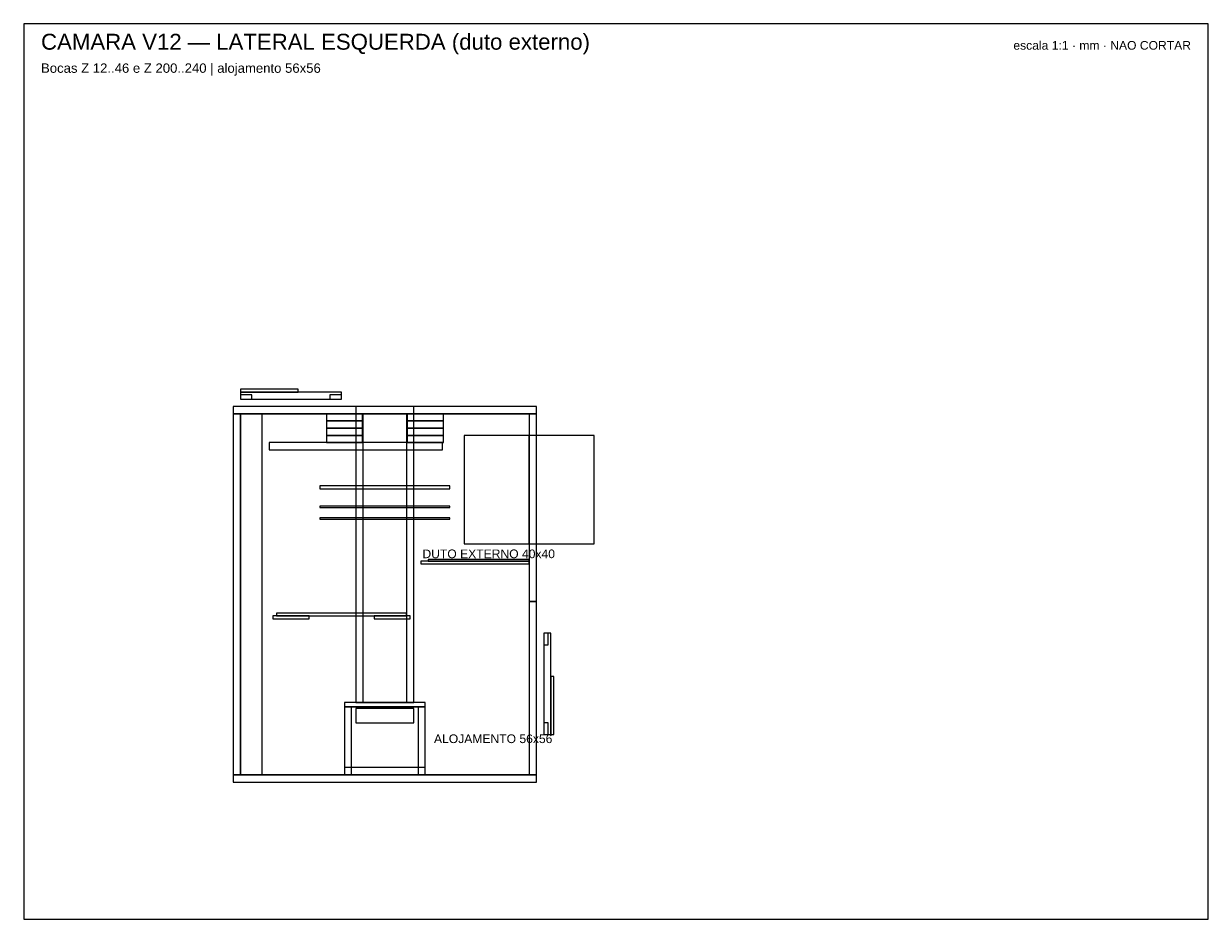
# Model space of a CAD drawing. Header units: millimetres. Extents: x 0 to 820, y 0 to 620.
import ezdxf
from ezdxf.enums import TextEntityAlignment as Align

# ---------------------------------------------------------------- set-up
doc = ezdxf.new("R2010")
doc.units = ezdxf.units.MM
for name, color, linetype in [('CORTE', 1, 'Continuous'), ('GRAVACAO', 3, 'Continuous'), ('MOLDURA', 8, 'Continuous'), ('REF', 9, 'Continuous'), ('TEXTO', 7, 'Continuous')]:
    doc.layers.add(name, color=color, linetype=linetype)
doc.styles.add('ARIAL', font='arial.ttf')

msp = doc.modelspace()

# ---------------------------------------------------------------- linework, layer by layer
at = {"layer": 'CORTE'}
for points in [[(150, 365), (190, 365), (190, 367), (150, 367)], [(150, 360), (220, 360), (220, 365), (150, 365)], [(150, 360), (158, 360), (158, 363), (150, 363)], [(212, 360), (220, 360), (220, 363), (212, 363)], [(145, 350), (355, 350), (355, 355), (145, 355)], [(230, 350), (270, 350), (270, 355), (230, 355)], [(230, 350), (270, 350), (270, 355), (230, 355)], [(145, 100), (355, 100), (355, 350), (145, 350)], [(145, 100), (355, 100), (355, 350), (145, 350)], [(145, 100), (150, 100), (150, 350), (145, 350)], [(150, 100), (165, 100), (165, 350), (150, 350)], [(209.5, 345), (234.5, 345), (234.5, 350), (209.5, 350)], [(209.5, 345), (234.5, 345), (234.5, 350), (209.5, 350)], [(209.5, 340), (234.5, 340), (234.5, 345), (209.5, 345)], [(209.5, 340), (234.5, 340), (234.5, 345), (209.5, 345)], [(230, 150), (270, 150), (270, 350), (230, 350)], [(230, 150), (235, 150), (235, 350), (230, 350)], [(230, 150), (270, 150), (270, 350), (230, 350)], [(230, 150), (235, 150), (235, 350), (230, 350)], [(265, 150), (270, 150), (270, 350), (265, 350)], [(265, 150), (270, 150), (270, 350), (265, 350)], [(265.5, 345), (290.5, 345), (290.5, 350), (265.5, 350)], [(265.5, 345), (290.5, 345), (290.5, 350), (265.5, 350)], [(265.5, 340), (290.5, 340), (290.5, 345), (265.5, 345)], [(265.5, 340), (290.5, 340), (290.5, 345), (265.5, 345)], [(350, 220), (355, 220), (355, 350), (350, 350)], [(209.5, 335), (234.5, 335), (234.5, 340), (209.5, 340)], [(209.5, 335), (234.5, 335), (234.5, 340), (209.5, 340)], [(265.5, 335), (290.5, 335), (290.5, 340), (265.5, 340)], [(265.5, 335), (290.5, 335), (290.5, 340), (265.5, 340)], [(170, 325), (290, 325), (290, 330), (170, 330)], [(209.5, 330), (234.5, 330), (234.5, 335), (209.5, 335)], [(209.5, 330), (234.5, 330), (234.5, 335), (209.5, 335)], [(265.5, 330), (290.5, 330), (290.5, 335), (265.5, 335)], [(265.5, 330), (290.5, 330), (290.5, 335), (265.5, 335)], [(205, 298), (295, 298), (295, 300), (205, 300)], [(205, 285), (295, 285), (295, 286), (205, 286)], [(205, 277), (295, 277), (295, 278), (205, 278)], [(205, 277), (295, 277), (295, 278), (205, 278)], [(275, 246), (350, 246), (350, 248), (275, 248)], [(275, 246), (350, 246), (350, 248), (275, 248)], [(280, 248), (350, 248), (350, 249), (280, 249)], [(350, 100), (355, 100), (355, 220), (350, 220)], [(172.5, 208), (197.5, 208), (197.5, 210), (172.5, 210)], [(172.5, 208), (197.5, 208), (197.5, 210), (172.5, 210)], [(175, 210), (265, 210), (265, 212), (175, 212)], [(242.5, 208), (267.5, 208), (267.5, 210), (242.5, 210)], [(242.5, 208), (267.5, 208), (267.5, 210), (242.5, 210)], [(360, 128), (365, 128), (365, 198), (360, 198)], [(360, 190), (363, 190), (363, 198), (360, 198)], [(365, 128), (367, 128), (367, 168), (365, 168)], [(222, 147), (278, 147), (278, 150), (222, 150)], [(222, 147), (278, 147), (278, 150), (222, 150)], [(222, 100), (278, 100), (278, 147), (222, 147)], [(222, 100), (227, 100), (227, 147), (222, 147)], [(222, 100), (278, 100), (278, 147), (222, 147)], [(222, 100), (227, 100), (227, 147), (222, 147)], [(273, 100), (278, 100), (278, 147), (273, 147)], [(273, 100), (278, 100), (278, 147), (273, 147)], [(360, 128), (363, 128), (363, 136), (360, 136)], [(145, 95), (355, 95), (355, 100), (145, 100)], [(222, 100), (278, 100), (278, 105), (222, 105)], [(222, 100), (278, 100), (278, 105), (222, 105)]]:
    msp.add_lwpolyline(points, close=True, dxfattribs=at)
at = {"layer": 'GRAVACAO'}
for points in [[(230, 150), (270, 150), (270, 350), (230, 350)], [(222, 100), (278, 100), (278, 150), (222, 150)]]:
    msp.add_lwpolyline(points, close=True, dxfattribs=at)
at = {"layer": 'MOLDURA'}
msp.add_lwpolyline([(0, 0), (820, 0), (820, 620), (0, 620)], close=True, dxfattribs=at)
at = {"layer": 'REF'}
for points in [[(305, 260), (350, 260), (350, 335), (305, 335)], [(350, 260), (395, 260), (395, 335), (350, 335)], [(230, 136), (270, 136), (270, 146), (230, 146)], [(230, 136), (270, 136), (270, 146), (230, 146)]]:
    msp.add_lwpolyline(points, close=True, dxfattribs=at)

# ---------------------------------------------------------------- texts
at = {"layer": 'TEXTO', "style": 'ARIAL'}
for s, height, p in [('CAMARA V12 — LATERAL ESQUERDA (duto externo)', 11, (12, 602)), ('Bocas Z 12..46 e Z 200..240 | alojamento 56x56', 6.5, (12, 586)), ('DUTO EXTERNO 40x40', 6, (276, 250)), ('ALOJAMENTO 56x56', 6, (284, 122))]:
    msp.add_text(s, height=height, dxfattribs=at).set_placement(p)
msp.add_text('escala 1:1 · mm · NAO CORTAR', height=6, dxfattribs=at).set_placement((808, 602), align=Align.RIGHT)

doc.saveas('drawing.dxf')
